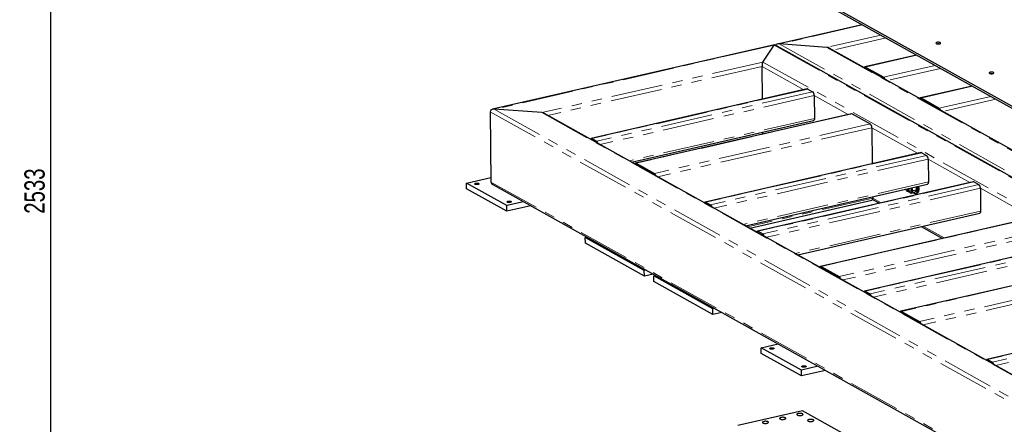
# Model space of a CAD drawing. Header units: millimetres. Extents: x 0 to 841, y 0 to 594.
# Tile 70 of 107: x 317 to 439, y 430 to 480. Entities that reach past the tile are written whole.
import ezdxf

# ---------------------------------------------------------------- set-up
doc = ezdxf.new("R2010")
doc.units = ezdxf.units.MM
doc.linetypes.add('PHANTOM', pattern=[12.7, 6.35, -1.27, 1.27, -1.27, 1.27, -1.27])
doc.layers.add('COTES', color=1, linetype='Continuous')
doc.layers.add('TRAIT-FORT', color=4, linetype='Continuous', lineweight=25)
doc.styles.add('SLDTEXTSTYLE0', font='TXT', dxfattribs={"width": 0.75})
doc.dimstyles.new('SLDDIMSTYLE0', dxfattribs={"dimtxt": 2.5, "dimasz": 2, "dimexe": 0, "dimexo": 0.0625, "dimtad": 1, "dimlfac": 16, "dimrnd": 1e-09, "dimzin": 12, "dimdsep": 46, "dimtxsty": 'SLDTEXTSTYLE0', "dimsah": 1, "dimcen": 0.09, "dimadec": 0, "dimazin": 3, "dimtfac": 1, "dimtofl": 0, "dimtmove": 0, "dimatfit": 3, "dimfxl": 1, "dimfrac": 2, "dimtolj": 1, "dimtzin": 12, "dimarcsym": 0})

# ---------------------------------------------------------------- blocks, each defined once
blk = doc.blocks.new('_D_13')
at = {"layer": 'COTES', "color": 1, "transparency": 16777216}
for p, q in [((299.3, 538.48), (322.23, 538.48)), ((321.23, 538.48), (321.23, 380.17)), ((299.3, 380.17), (322.23, 380.17))]:
    blk.add_line(p, q, dxfattribs=at)
for points in [[(321.23, 538.48), (320.73, 536.48), (321.73, 536.48)], [(321.23, 380.17), (321.73, 382.17), (320.73, 382.17)]]:
    blk.add_solid(points, dxfattribs=at)
at = {"layer": 'COTES', "color": 1, "transparency": 16777216, "insert": (318.01, 455.63), "char_height": 2.5, "attachment_point": 1, "rotation": 90, "style": 'SLDTEXTSTYLE0'}
blk.add_mtext('2533', dxfattribs=at)

msp = doc.modelspace()

# ---------------------------------------------------------------- linework, layer by layer
at = {"color": 8, "linetype": 'PHANTOM', "lineweight": 18}
for p, q in [((421.1038, 478.87952), (410.85693, 476.53193)), ((423.34478, 477.62723), (416.70879, 476.10691)), ((423.98895, 477.26726), (417.45574, 475.77048)), ((410.21972, 476.38595), (375.81016, 468.50261)), ((410.21972, 476.38595), (491.32336, 431.064)), ((410.85693, 476.53193), (491.96057, 431.20999)), ((416.70879, 476.10691), (493.33048, 433.28955)), ((427.79378, 475.14106), (421.4764, 473.69373)), ((408.84982, 474.30639), (381.66202, 468.07758)), ((408.73296, 473.77206), (382.40897, 467.74115)), ((408.73296, 473.77206), (413.88009, 470.89577)), ((408.84982, 474.30639), (485.4715, 431.48903)), ((430.03476, 473.88877), (423.71738, 472.44144)), ((430.67893, 473.5288), (424.14572, 472.03202)), ((434.61558, 471.32894), (428.2982, 469.8816)), ((414.36434, 470.97375), (387.81376, 464.89093)), ((414.95754, 470.64226), (388.40696, 464.55944)), ((415.15929, 470.18093), (388.83531, 464.15002)), ((415.15929, 470.18093), (419.31776, 467.85711)), ((436.85656, 470.07664), (430.53918, 468.62931)), ((437.50073, 469.71667), (430.96752, 468.21989)), ((375.29783, 468.18927), (456.79694, 422.64633)), ((375.81016, 468.50261), (456.91381, 423.18066)), ((381.66202, 468.07758), (458.28371, 425.26022)), ((419.80201, 467.9351), (393.25143, 461.85228)), ((415.19139, 467.37422), (392.40682, 462.15421)), ((422.04299, 466.68281), (395.49241, 460.59999)), ((422.24474, 466.22147), (395.92076, 460.19057)), ((422.24474, 466.22147), (427.8862, 463.06894)), ((428.37046, 463.14692), (401.81988, 457.0641)), ((428.96366, 462.81543), (402.41308, 456.73261)), ((429.1654, 462.3541), (402.84142, 456.32319)), ((429.1654, 462.3541), (434.31254, 459.4778)), ((375.39679, 459.53526), (456.8959, 413.99232)), ((429.1975, 459.54739), (406.41293, 454.32738)), ((434.79679, 459.55579), (408.24621, 453.47297)), ((435.38999, 459.2243), (408.83941, 453.14148)), ((435.59174, 458.76297), (409.26776, 452.73206)), ((435.59174, 458.76297), (442.0571, 455.15003)), ((422.3437, 457.56746), (406.93291, 454.0368)), ((422.3437, 457.56746), (423.39934, 456.97755)), ((435.62383, 455.95626), (412.83927, 450.73624)), ((442.54135, 455.22801), (415.99077, 449.14519)), ((444.78233, 453.97572), (418.23175, 447.8929)), ((444.98408, 453.51439), (418.66009, 447.48348)), ((428.54059, 454.10455), (431.1439, 452.64978)), ((447.97902, 452.18936), (421.42844, 446.10654)), ((448.57222, 451.85787), (422.02164, 445.77505)), ((448.77397, 451.39654), (422.44998, 445.36563)), ((452.42802, 449.70319), (425.87744, 443.62037)), ((454.669, 448.4509), (428.11842, 442.36808)), ((454.87074, 447.98957), (428.54676, 441.95866)), ((463.02873, 443.77936), (436.47814, 437.69653)), ((463.62193, 443.44787), (437.07134, 437.36504)), ((463.82367, 442.98653), (437.49969, 436.95562))]:
    msp.add_line(p, q, dxfattribs=at)
at = {"layer": 'TRAIT-FORT', "color": 4, "linetype": 'Continuous', "lineweight": 25}
for p, q in [((455.75783, 459.74672), (372.28139, 506.39462)), ((372.28407, 506.16073), (455.76051, 459.51283)), ((421.06197, 478.9029), (410.64817, 476.51707)), ((410.26901, 476.4302), (375.60141, 468.48774)), ((408.84982, 474.30639), (410.21972, 476.38595)), ((491.62585, 430.97595), (410.29111, 476.42704)), ((416.70879, 476.10691), (410.85693, 476.53193)), ((493.39143, 433.33647), (417.01128, 476.01885)), ((427.75195, 475.16444), (421.39667, 473.70842)), ((408.77921, 469.72714), (408.73296, 473.77206)), ((421.4764, 473.69373), (423.71738, 472.44144)), ((434.57375, 471.35231), (428.21847, 469.8963)), ((414.28461, 470.98844), (387.73403, 464.90562)), ((414.36434, 470.97375), (414.95754, 470.64226)), ((415.15929, 470.18093), (415.19139, 467.37422)), ((428.2982, 469.8816), (430.53918, 468.62931)), ((375.29783, 468.18927), (375.39679, 459.53526)), ((381.66202, 468.07758), (375.81016, 468.50261)), ((458.34466, 425.30714), (381.96451, 467.98952)), ((419.72228, 467.94979), (393.1717, 461.86697)), ((419.80201, 467.9351), (422.04299, 466.68281)), ((392.69735, 461.99185), (415.0774, 467.11919)), ((408.82808, 465.4539), (408.82541, 465.68684)), ((422.24474, 466.22147), (422.29543, 461.78807)), ((387.81376, 464.89093), (388.40696, 464.55944)), ((428.29073, 463.16161), (401.74014, 457.07879)), ((428.37046, 463.14692), (428.96366, 462.81543)), ((393.25143, 461.85228), (395.49241, 460.59999)), ((429.1654, 462.3541), (429.1975, 459.54739)), ((372.38882, 459.40319), (375.39044, 460.09087)), ((377.33216, 456.64078), (372.38882, 459.40319)), ((372.39685, 458.70151), (372.38882, 459.40319)), ((375.61465, 459.23498), (456.9494, 413.78389)), ((406.70347, 454.16502), (429.08351, 459.29236)), ((434.71706, 459.57048), (408.16648, 453.48766)), ((434.79679, 459.55579), (435.38999, 459.2243)), ((377.34018, 455.9391), (372.39685, 458.70151)), ((426.508, 458.46666), (426.57978, 458.40358)), ((426.69503, 458.36339), (426.98709, 458.4303)), ((427.45064, 458.22839), (427.07571, 458.14249)), ((427.20564, 458.76004), (427.20435, 458.86184)), ((427.70578, 458.52821), (427.33084, 458.44231)), ((427.62278, 458.09504), (427.75553, 458.12546)), ((427.69617, 458.45802), (427.70353, 458.47546)), ((435.59174, 458.76297), (435.62383, 455.95626)), ((379.40652, 457.11602), (377.33216, 456.64078)), ((377.34018, 455.9391), (377.33216, 456.64078)), ((380.2994, 456.61707), (377.34018, 455.9391)), ((401.81988, 457.0641), (402.41308, 456.73261)), ((407.22345, 453.87445), (422.22971, 457.31243)), ((422.31785, 457.40337), (423.17274, 456.92564)), ((422.34163, 457.74778), (422.3437, 457.56746)), ((413.1298, 450.57389), (435.50985, 455.70123)), ((442.46162, 455.2427), (415.91104, 449.15988)), ((408.24621, 453.47297), (408.83941, 453.14148)), ((428.31399, 454.05263), (430.9173, 452.59786)), ((387.00117, 452.70197), (387.21699, 452.75142)), ((394.25139, 448.65043), (387.00117, 452.70197)), ((387.00919, 452.00029), (387.00117, 452.70197)), ((394.25941, 447.94876), (387.00919, 452.00029)), ((447.89929, 452.20405), (421.34871, 446.12123)), ((452.34829, 449.71788), (425.79771, 443.63506)), ((394.46721, 448.69988), (394.25139, 448.65043)), ((394.25941, 447.94876), (394.25139, 448.65043)), ((395.36009, 448.20093), (394.25941, 447.94876)), ((415.99077, 449.14519), (418.23175, 447.8929)), ((395.43779, 447.98746), (395.65362, 448.0369)), ((402.68801, 443.93592), (395.43779, 447.98746)), ((395.44581, 447.28578), (395.43779, 447.98746)), ((402.69604, 443.23424), (395.44581, 447.28578)), ((421.42844, 446.10654), (422.02164, 445.77505)), ((402.90384, 443.98537), (402.68801, 443.93592)), ((402.69604, 443.23424), (402.68801, 443.93592)), ((403.79672, 443.48641), (402.69604, 443.23424)), ((425.87744, 443.62037), (428.11842, 442.36808)), ((462.949, 443.79405), (436.39841, 437.71123)), ((408.63994, 439.14551), (410.71431, 439.62076)), ((413.58328, 436.3831), (408.63994, 439.14551)), ((408.64797, 438.44384), (408.63994, 439.14551)), ((413.5913, 435.68143), (408.64797, 438.44384)), ((436.47814, 437.69653), (437.07134, 437.36504)), ((415.65764, 436.85835), (413.58328, 436.3831)), ((413.5913, 435.68143), (413.58328, 436.3831)), ((416.55052, 436.35939), (413.5913, 435.68143)), ((413.70414, 431.39291), (405.73897, 429.56807)), ((418.64748, 428.6305), (413.70414, 431.39291))]:
    msp.add_line(p, q, dxfattribs=at)
at = {"layer": 'TRAIT-FORT', "color": 4, "linetype": 'Continuous', "lineweight": 25, "flags": 128}
for points in [[(430.25082, 476.71957), (430.18679, 476.69995), (430.14048, 476.67491), (430.11567, 476.64648), (430.11435, 476.61696), (430.13664, 476.58873), (430.18072, 476.5641), (430.24304, 476.54504), (430.31853, 476.53312), (430.40109, 476.52928), (430.48402, 476.53385), (430.56061, 476.54646), (430.62465, 476.56607), (430.67095, 476.59111), (430.69576, 476.61954), (430.69708, 476.64907), (430.67479, 476.67729), (430.63071, 476.70193), (430.56839, 476.72098), (430.4929, 476.73291), (430.41034, 476.73674), (430.32741, 476.73217), (430.25082, 476.71957)], [(430.3332, 476.53119), (430.29313, 476.51756), (430.27044, 476.4997), (430.2686, 476.48032), (430.27734, 476.46954)], [(430.54797, 476.49136), (430.54611, 476.49918), (430.52683, 476.51712), (430.48936, 476.5309), (430.43941, 476.53841), (430.38457, 476.53851), (430.3332, 476.53119)], [(421.4764, 473.69373), (421.4379, 473.70855), (421.40103, 473.70931), (421.36722, 473.69599), (421.33775, 473.66911), (421.31377, 473.62968), (421.30853, 473.61749)], [(436.80898, 473.05477), (436.74494, 473.03515), (436.69864, 473.01012), (436.67382, 472.98168), (436.67251, 472.95216), (436.69479, 472.92393), (436.73888, 472.8993), (436.8012, 472.88025), (436.87669, 472.86832), (436.95925, 472.86449), (437.04218, 472.86905), (437.11876, 472.88166), (437.1828, 472.90127), (437.22911, 472.92631), (437.25392, 472.95474), (437.25524, 472.98427), (437.23295, 473.01249), (437.18887, 473.03713), (437.12655, 473.05618), (437.05106, 473.06811), (436.9685, 473.07194), (436.88557, 473.06737), (436.80898, 473.05477)], [(436.89136, 472.86639), (436.85128, 472.85276), (436.8286, 472.8349), (436.82675, 472.81552), (436.8355, 472.80474)], [(437.10613, 472.82656), (437.10427, 472.83439), (437.08499, 472.85233), (437.04752, 472.8661), (436.99756, 472.87361), (436.94273, 472.87371), (436.89136, 472.86639)], [(428.2982, 469.8816), (428.2597, 469.89642), (428.22284, 469.89718), (428.18902, 469.88387), (428.15956, 469.85698), (428.13557, 469.81756), (428.13033, 469.80536)], [(415.19139, 467.37422), (415.18837, 467.3079), (415.17787, 467.24837), (415.16029, 467.19793), (415.13631, 467.15851), (415.10684, 467.13162), (415.0774, 467.11919)], [(387.64589, 464.81469), (387.65114, 464.82688), (387.67512, 464.8663), (387.70458, 464.89319), (387.7384, 464.90651), (387.77526, 464.90574), (387.81376, 464.89093)], [(393.25143, 461.85228), (393.21293, 461.86709), (393.17607, 461.86786), (393.14225, 461.85454), (393.11279, 461.82765), (393.0888, 461.78823), (393.08356, 461.77603)], [(373.81973, 459.23117), (373.74699, 459.2194), (373.66827, 459.21564), (373.59056, 459.22021), (373.52076, 459.23271), (373.46509, 459.25203), (373.42848, 459.27644), (373.4142, 459.30379), (373.4235, 459.33164), (373.45556, 459.35752), (373.50754, 459.37912), (373.57481, 459.39453), (373.6514, 459.40239), (373.7305, 459.40198), (373.80509, 459.39335), (373.86853, 459.37726), (373.91519, 459.35514), (373.94092, 459.32897), (373.94344, 459.30106), (373.92253, 459.27389), (373.88003, 459.24988), (373.81973, 459.23117)], [(427.83812, 459.00704), (427.85062, 458.94715), (427.87083, 458.81061), (427.87914, 458.67699), (427.87531, 458.54993), (427.85945, 458.43289), (427.832, 458.32907), (427.7937, 458.2413), (427.7456, 458.17198), (427.68901, 458.12299), (427.62547, 458.09568), (427.55672, 458.09078), (427.48463, 458.10843), (427.41117, 458.14815), (427.3435, 458.20384)], [(427.71868, 458.97967), (427.72341, 458.95788), (427.73665, 458.8817)], [(427.97088, 459.03745), (427.98338, 458.97756), (428.00359, 458.84102), (428.01189, 458.7074), (428.00806, 458.58034), (427.99221, 458.4633), (427.96475, 458.35949), (427.92645, 458.27172), (427.87835, 458.2024), (427.82176, 458.15341), (427.75822, 458.12609), (427.75553, 458.12546)], [(429.1975, 459.54739), (429.19448, 459.48107), (429.18398, 459.42154), (429.1664, 459.3711), (429.14242, 459.33168), (429.11296, 459.30479), (429.08351, 459.29236)], [(426.39791, 458.67708), (426.4016, 458.66223), (426.42697, 458.58767)], [(426.42697, 458.58767), (426.46082, 458.52309), (426.50041, 458.4737), (426.54253, 458.4435), (426.58376, 458.43495), (426.62078, 458.44874), (426.65057, 458.48375), (426.67072, 458.53714), (426.67961, 458.60459), (426.67651, 458.68063), (426.66665, 458.73865)], [(426.79109, 458.76716), (426.79263, 458.76019), (426.80656, 458.66806), (426.80822, 458.57976), (426.79751, 458.50083), (426.7751, 458.43623), (426.74239, 458.39002), (426.70145, 458.36511), (426.65484, 458.36305), (426.60549, 458.38399), (426.57978, 458.40358)], [(426.76714, 458.37991), (426.78412, 458.35644), (426.82293, 458.31031)], [(426.82293, 458.31031), (426.86312, 458.27248), (426.904, 458.24361), (426.94487, 458.22418), (426.98503, 458.21454), (427.02379, 458.21484), (427.06049, 458.22508), (427.0945, 458.24509), (427.12523, 458.27452)], [(427.04348, 458.46658), (427.00438, 458.43614), (426.98709, 458.4303)], [(427.20564, 458.76004), (427.19239, 458.83622), (427.18767, 458.85802)], [(377.7744, 457.02124), (377.70166, 457.00947), (377.62293, 457.00571), (377.54522, 457.01028), (377.47543, 457.02278), (377.41976, 457.0421), (377.38315, 457.06651), (377.36886, 457.09386), (377.37817, 457.12171), (377.41023, 457.14759), (377.46221, 457.16919), (377.52948, 457.18461), (377.60607, 457.19246), (377.68517, 457.19205), (377.75975, 457.18342), (377.82319, 457.16733), (377.86986, 457.14522), (377.89559, 457.11904), (377.89811, 457.09113), (377.87719, 457.06396), (377.8347, 457.03995), (377.7744, 457.02124)], [(401.652, 456.98786), (401.65725, 457.00005), (401.68123, 457.03947), (401.7107, 457.06636), (401.74451, 457.07968), (401.78138, 457.07892), (401.81988, 457.0641)], [(422.3437, 457.56746), (422.34068, 457.50114), (422.33018, 457.44162), (422.3126, 457.39117), (422.28862, 457.35175), (422.25915, 457.32486), (422.22971, 457.31243)], [(435.62383, 455.95626), (435.62082, 455.88994), (435.61032, 455.83041), (435.59274, 455.77997), (435.56876, 455.74054), (435.53929, 455.71366), (435.50985, 455.70123)], [(408.07834, 453.39672), (408.08359, 453.40892), (408.10757, 453.44834), (408.13703, 453.47523), (408.17085, 453.48855), (408.20771, 453.48778), (408.24621, 453.47297)], [(415.99077, 449.14519), (415.95227, 449.16001), (415.91541, 449.16077), (415.88159, 449.14745), (415.85213, 449.12056), (415.82814, 449.08114), (415.8229, 449.06895)], [(421.26057, 446.0303), (421.26581, 446.04249), (421.28979, 446.08191), (421.31926, 446.1088), (421.35307, 446.12212), (421.38994, 446.12135), (421.42844, 446.10654)], [(425.87744, 443.62037), (425.83894, 443.63518), (425.80207, 443.63595), (425.76826, 443.62263), (425.73879, 443.59574), (425.71481, 443.55632), (425.70957, 443.54413)], [(410.07085, 438.97349), (409.99811, 438.96173), (409.91939, 438.95796), (409.84168, 438.96253), (409.77188, 438.97503), (409.71621, 438.99435), (409.6796, 439.01877), (409.66532, 439.04612), (409.67462, 439.07397), (409.70668, 439.09984), (409.75866, 439.12145), (409.82593, 439.13686), (409.90252, 439.14471), (409.98162, 439.1443), (410.05621, 439.13567), (410.11965, 439.11958), (410.16631, 439.09747), (410.19204, 439.07129), (410.19456, 439.04338), (410.17365, 439.01622), (410.13115, 438.99221), (410.07085, 438.97349)], [(436.31027, 437.62029), (436.31552, 437.63249), (436.3395, 437.67191), (436.36897, 437.6988), (436.40278, 437.71211), (436.43965, 437.71135), (436.47814, 437.69653)], [(414.02552, 436.76356), (413.95278, 436.7518), (413.87405, 436.74804), (413.79634, 436.75261), (413.72655, 436.76511), (413.67088, 436.78442), (413.63427, 436.80884), (413.61998, 436.83619), (413.62929, 436.86404), (413.66135, 436.88991), (413.71333, 436.91152), (413.7806, 436.92693), (413.85719, 436.93478), (413.93629, 436.93437), (414.01087, 436.92574), (414.07432, 436.90965), (414.12098, 436.88754), (414.14671, 436.86137), (414.14923, 436.83345), (414.12831, 436.80629), (414.08582, 436.78228), (414.02552, 436.76356)], [(408.83526, 429.88794), (408.89444, 429.86275), (408.96993, 429.84374), (409.05697, 429.83208), (409.1501, 429.82853), (409.24346, 429.83329), (409.3312, 429.84607), (409.4078, 429.86607), (409.46843, 429.89203), (409.50931, 429.92232), (409.52785, 429.95504), (409.52289, 429.98813), (409.49474, 430.0195), (409.44518, 430.0472), (409.37731, 430.06948), (409.2954, 430.08494), (409.2046, 430.0926), (409.11061, 430.09199), (409.01933, 430.08315), (408.93652, 430.06663), (408.86735, 430.04347), (408.81619, 430.01512), (408.78625, 429.98336), (408.77941, 429.9502), (408.79609, 429.91771), (408.83526, 429.88794)], [(410.9593, 430.37457), (411.01849, 430.34938), (411.09397, 430.33036), (411.18101, 430.31871), (411.27414, 430.31515), (411.36751, 430.31992), (411.45525, 430.3327), (411.53184, 430.3527), (411.59248, 430.37866), (411.63335, 430.40895), (411.65189, 430.44167), (411.64693, 430.47475), (411.61879, 430.50613), (411.56922, 430.53383), (411.50135, 430.5561), (411.41944, 430.57156), (411.32864, 430.57923), (411.23465, 430.57862), (411.14338, 430.56978), (411.06056, 430.55326), (410.9914, 430.53009), (410.94024, 430.50174), (410.9103, 430.46999), (410.90345, 430.43683), (410.92014, 430.40434), (410.9593, 430.37457)], [(413.08335, 430.86119), (413.14253, 430.83601), (413.21802, 430.81699), (413.30506, 430.80534), (413.39819, 430.80178), (413.49156, 430.80654), (413.57929, 430.81932), (413.65589, 430.83932), (413.71653, 430.86529), (413.7574, 430.89558), (413.77594, 430.92829), (413.77098, 430.96138), (413.74283, 430.99276), (413.69327, 431.02045), (413.6254, 431.04273), (413.54349, 431.05819), (413.45269, 431.06585), (413.3587, 431.06525), (413.26743, 431.0564), (413.18461, 431.03988), (413.11545, 431.01672), (413.06429, 430.98837), (413.03434, 430.95662), (413.0275, 430.92345), (413.04419, 430.89096), (413.08335, 430.86119)], [(414.40157, 430.12455), (414.46076, 430.09936), (414.53624, 430.08035), (414.62328, 430.06869), (414.71641, 430.06514), (414.80978, 430.0699), (414.89752, 430.08268), (414.97411, 430.10268), (415.03475, 430.12864), (415.07562, 430.15893), (415.09416, 430.19165), (415.0892, 430.22474), (415.06106, 430.25611), (415.01149, 430.28381), (414.94362, 430.30609), (414.86171, 430.32154), (414.77091, 430.32921), (414.67692, 430.3286), (414.58565, 430.31976), (414.50283, 430.30324), (414.43367, 430.28008), (414.38251, 430.25173), (414.35257, 430.21997), (414.34572, 430.18681), (414.36241, 430.15432), (414.40157, 430.12455)]]:
    msp.add_lwpolyline(points, dxfattribs=at)
at = {"layer": 'TRAIT-FORT', "color": 4, "linetype": 'Continuous', "lineweight": 25}
for centre, radius, start, end in [((423.43555, 472.07098), 0.46547, 12.9621155, 52.7379062), ((414.30644, 470.88318), 0.1075, 57.406567, 101.712941), ((414.58887, 470.20626), 0.57098, 357.4573555, 49.7829263), ((419.7441, 467.84453), 0.1075, 57.406567, 101.712941), ((430.25735, 468.25885), 0.46547, 12.9621155, 52.7379062), ((421.67432, 466.2468), 0.57098, 357.4573556, 49.7829263), ((388.12514, 464.18898), 0.46547, 12.9621155, 52.7379062), ((428.31255, 463.05635), 0.1075, 57.406567, 101.712941), ((428.59498, 462.37943), 0.57098, 357.4573556, 49.7829263), ((395.21058, 460.22953), 0.46547, 12.9621155, 52.7379062), ((434.73889, 459.46522), 0.1075, 57.406567, 101.712941), ((435.02132, 458.7883), 0.57098, 357.4573555, 49.7829263), ((426.65325, 458.69458), 0.45196, 329.703379, 17.976346), ((426.56874, 458.6161), 0.65296, 328.4579291, 12.7349681), ((426.99563, 458.73766), 0.75489, 339.6760077, 10.9998275), ((402.13125, 456.36215), 0.46547, 12.9621155, 52.7379062), ((408.55759, 452.77102), 0.46547, 12.9621155, 52.7379062), ((417.94992, 447.52244), 0.46547, 12.9621155, 52.7379062), ((421.73981, 445.40459), 0.46547, 12.9621155, 52.7379062), ((427.83659, 441.99762), 0.46547, 12.9621155, 52.7379062), ((436.78952, 436.99459), 0.46547, 12.9621155, 52.7379062)]:
    msp.add_arc(centre, radius, start, end, dxfattribs=at)
for centre, major_axis, ratio, start_param, end_param in [((410.22373, 476.03511), (0.05663, 0.39563), 0.270101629, 6.179601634, 6.803713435), ((410.86094, 476.1811), (0.51399, -0.07358), 0.671378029, 1.67438, 2.790629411), ((416.7128, 475.75607), (0.51399, -0.07358), 0.671378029, 1.050268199, 1.67438), ((408.85383, 473.95555), (0.05663, 0.39563), 0.270101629, 0.520528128, 2.091324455), ((375.81417, 468.15177), (0.51399, -0.07358), 0.671378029, 1.67438, 3.245176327), ((381.66603, 467.72674), (0.51399, -0.07358), 0.671378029, 1.050268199, 1.67438), ((375.91314, 459.49776), (0.51399, -0.07358), 0.671378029, 3.245176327, 4.191860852)]:
    msp.add_ellipse(centre, major_axis=major_axis, ratio=ratio, start_param=start_param, end_param=end_param, dxfattribs=at)
for points, knots in [([(427.71163, 458.97806), (427.71831, 458.96016), (427.72986, 458.92923), (427.73464, 458.89579), (427.73665, 458.8817)], [0, 0, 0, 0, 0.578486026, 1, 1, 1, 1]), ([(427.07571, 458.14249), (427.03355, 458.16374), (426.9478, 458.20696), (426.86634, 458.26625), (426.83053, 458.3026), (426.82293, 458.31031)], [0, 0, 0, 0, 0.432385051, 0.879553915, 1, 1, 1, 1]), ([(427.07571, 458.14249), (427.07491, 458.15644), (427.07344, 458.18208), (427.08865, 458.22628), (427.11293, 458.2583), (427.12523, 458.27452)], [0, 0, 0, 0, 0.370457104, 0.681018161, 1, 1, 1, 1]), ([(427.12523, 458.27452), (427.12743, 458.27705), (427.14552, 458.29797), (427.19028, 458.34019), (427.26077, 458.39448), (427.31102, 458.42877), (427.33084, 458.44231)], [0, 0, 0, 0, 0.0483686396, 0.3993298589, 0.7629646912, 1, 1, 1, 1]), ([(427.33084, 458.44231), (427.30616, 458.48408), (427.25594, 458.56906), (427.21853, 458.68011), (427.2079, 458.74605), (427.20564, 458.76004)], [0, 0, 0, 0, 0.432385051, 0.879553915, 1, 1, 1, 1]), ([(427.65625, 458.39618), (427.64071, 458.37959), (427.60915, 458.3459), (427.53845, 458.28896), (427.48131, 458.24955), (427.45064, 458.22839)], [0, 0, 0, 0, 0.309990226, 0.629545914, 1, 1, 1, 1]), ([(427.70578, 458.52821), (427.7066, 458.5194), (427.70864, 458.49753), (427.69874, 458.45716), (427.6762, 458.42004), (427.65835, 458.39869), (427.65625, 458.39618)], [0, 0, 0, 0, 0.237039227, 0.589019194, 0.951630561, 1, 1, 1, 1]), ([(427.73665, 458.8817), (427.74044, 458.82161), (427.74795, 458.70241), (427.71976, 458.58596), (427.70578, 458.52821)], [0, 0, 0, 0, 0.504000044, 1, 1, 1, 1])]:
    msp.add_open_spline(points, degree=3, knots=knots, dxfattribs=at)

# ---------------------------------------------------------------- dimensions: what is measured, and where the dimension line sits
at = {"layer": 'COTES', "color": 1}
dim = msp.add_linear_dim(base=(321.23182, 380.16649), p1=(298.29716, 538.47899), p2=(298.29716, 380.16649), angle=90, dimstyle='SLDDIMSTYLE0', dxfattribs=at)
dim.commit()
dim.dimension.update_dxf_attribs({"geometry": '_D_13', "text_midpoint": (321.23182, 459.32274), "dimtype": 160})

doc.saveas('drawing.dxf')
